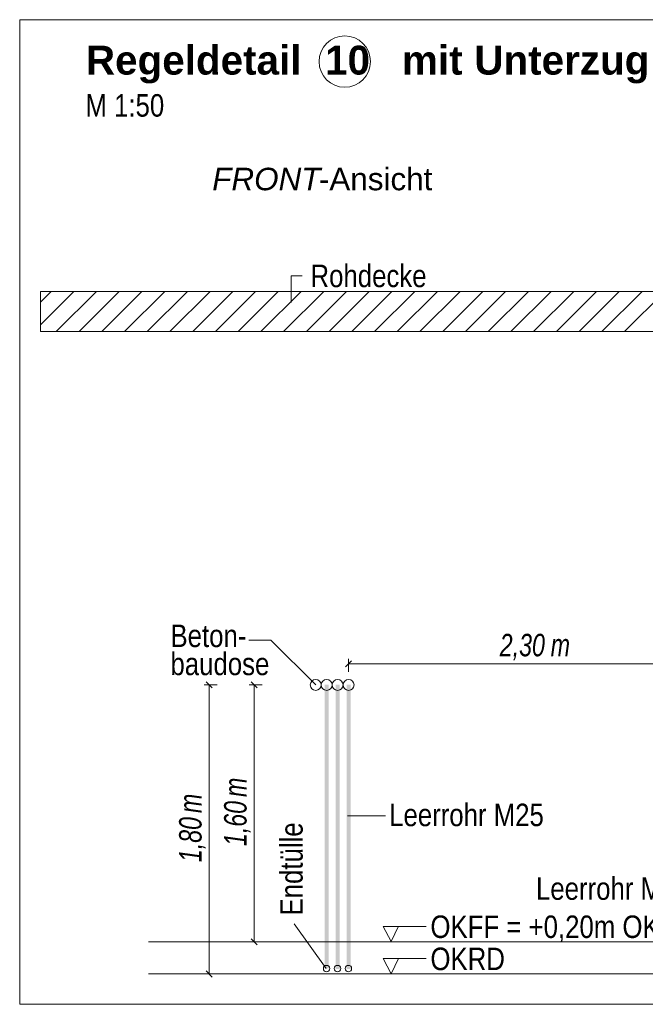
# Model space of a CAD drawing. Extents: x -720 to 300, y 62 to 1107.
# Tile 211 of 250: x 198 to 237, y 748 to 810. Entities that reach past the tile are written whole.
import ezdxf
from ezdxf.lldxf.tags import DXFTag

# ---------------------------------------------------------------- set-up
doc = ezdxf.new("R2010")
doc.units = 0
doc.layers.get('0').update_dxf_attribs({"lineweight": 35})
for name, color, linetype, lineweight, true_color in [('E_Aussparung Bemaßung-A06G9FMA8I', 5, 'Continuous', 9, 0x0000ff), ('E_Betonbaudose', 1, 'Continuous', 13, 0xff0000), ('E_Detail_Beschriftung', 7, 'Continuous', 13, 0x009900), ('E_Detail_Wandschraffur', 7, 'Continuous', 5, 0xc0c0c0), ('E_Leerrohr Beschriftung', 1, 'Continuous', 9, 0xff0000)]:
    doc.layers.add(name, color=color, linetype=linetype, lineweight=lineweight, true_color=true_color)
doc.layers.add('E_Detail_Linie_Text_Bem', color=7, linetype='Continuous', lineweight=13)
doc.styles.get("Standard").update_dxf_attribs({"font": 'ARIALN.TTF'})
tags = doc.linetypes.add('fein_strichliert', pattern=[4, 1, -2, 1]).pattern_tags.tags
tags[8:9] = [DXFTag(74, 4), DXFTag(75, 0), DXFTag(340, '0'), DXFTag(46, 0.0), DXFTag(50, 0.0), DXFTag(44, 0.0), DXFTag(45, 0.0)]
tags[6:7] = [DXFTag(74, 4), DXFTag(75, 0), DXFTag(340, '0'), DXFTag(46, 0.0), DXFTag(50, 0.0), DXFTag(44, 0.0), DXFTag(45, 0.0)]
tags[4:5] = [DXFTag(74, 4), DXFTag(75, 0), DXFTag(340, '0'), DXFTag(46, 0.0), DXFTag(50, 0.0), DXFTag(44, 0.0), DXFTag(45, 0.0)]
tags = doc.linetypes.add('fein_strichliert-A06G9FM98I', pattern=[4, 1, -2, 1]).pattern_tags.tags
tags[8:9] = [DXFTag(74, 4), DXFTag(75, 0), DXFTag(340, '0'), DXFTag(46, 0.0), DXFTag(50, 0.0), DXFTag(44, 0.0), DXFTag(45, 0.0)]
tags[6:7] = [DXFTag(74, 4), DXFTag(75, 0), DXFTag(340, '0'), DXFTag(46, 0.0), DXFTag(50, 0.0), DXFTag(44, 0.0), DXFTag(45, 0.0)]
tags[4:5] = [DXFTag(74, 4), DXFTag(75, 0), DXFTag(340, '0'), DXFTag(46, 0.0), DXFTag(50, 0.0), DXFTag(44, 0.0), DXFTag(45, 0.0)]

# ---------------------------------------------------------------- blocks, each defined once
blk = doc.blocks.new('Referenz-A06G9FMH8I')
at = {"layer": 'E_Aussparung Bemaßung-A06G9FMA8I', "linetype": 'Continuous', "ltscale": 0.13}
for p, q in [((218.834, 769.641), (218.452, 769.259)), ((218.643, 769.75), (218.643, 768.95)), ((218.643, 769.45), (241.643, 769.45)), ((209.775, 768.325), (210.157, 767.943)), ((212.575, 768.325), (212.957, 767.943)), ((209.666, 768.134), (210.466, 768.134)), ((209.966, 750.134), (209.966, 768.134)), ((212.466, 768.134), (213.266, 768.134)), ((212.766, 752.134), (212.766, 768.134)), ((213.066, 752.134), (212.266, 752.134)), ((212.575, 752.325), (212.957, 751.943)), ((209.666, 750.134), (210.466, 750.134)), ((209.775, 750.325), (210.157, 749.943))]:
    blk.add_line(p, q, dxfattribs=at)
at = {"layer": 'E_Betonbaudose', "linetype": 'Continuous', "ltscale": 0.13}
for centre, radius in [((216.603, 768.134), 0.34), ((217.283, 768.134), 0.34), ((217.963, 768.134), 0.34), ((218.643, 768.134), 0.34), ((217.274, 750.471), 0.2), ((217.954, 750.471), 0.2), ((218.634, 750.471), 0.2)]:
    blk.add_circle(centre, radius, dxfattribs=at)
at = {"layer": 'E_Detail_Linie_Text_Bem', "linetype": 'fein_strichliert-A06G9FM98I', "ltscale": 0.65}
for p, q in [((260.951, 809.562), (198.182, 809.562)), ((198.182, 809.562), (198.182, 748.245)), ((198.182, 748.245), (257.925, 748.245))]:
    blk.add_line(p, q, dxfattribs=at)
at = {"layer": 'E_Detail_Linie_Text_Bem', "color": 0, "linetype": 'Continuous', "ltscale": 0.13}
for p, q in [((215.073, 791.955), (215.073, 793.603)), ((215.073, 793.603), (215.76, 793.603)), ((212.444, 770.93), (213.803, 770.93)), ((213.803, 770.93), (216.602, 768.131)), ((218.582, 759.974), (220.939, 759.974)), ((217.248, 750.465), (215.253, 753.25)), ((221.3, 752.15), (220.791, 753.1)), ((220.791, 753.1), (223.475, 753.1)), ((221.758, 753.104), (221.3, 752.15)), ((221.3, 750.15), (220.791, 751.1)), ((220.791, 751.1), (223.475, 751.1)), ((221.758, 751.104), (221.3, 750.15))]:
    blk.add_line(p, q, dxfattribs=at)
at = {"layer": 'E_Detail_Linie_Text_Bem', "linetype": 'Continuous', "ltscale": 0.13}
for p, q in [((250.799, 792.634), (199.472, 792.634)), ((199.472, 792.634), (199.472, 790.134)), ((199.472, 790.134), (209.864, 790.134)), ((199.472, 790.134), (248.299, 790.134)), ((209.864, 790.134), (250.799, 790.134)), ((206.198, 752.134), (248.283, 752.134)), ((206.198, 750.134), (249.549, 750.134))]:
    blk.add_line(p, q, dxfattribs=at)
for points in [[(217.408, 768.16), (217.408, 750.475), (217.158, 768.159), (217.158, 750.475)], [(218.088, 768.16), (218.088, 750.444), (217.838, 768.159), (217.838, 750.444)], [(218.768, 768.16), (218.768, 750.454), (218.518, 768.159), (218.518, 750.454)]]:
    blk.add_solid(points, dxfattribs=at)
at = {"layer": 'E_Detail_Wandschraffur', "linetype": 'ByBlock', "ltscale": 0.13}
for p, q in [((199.472, 790.561), (201.545, 792.634)), ((201.874, 790.134), (204.374, 792.634)), ((204.702, 790.134), (207.202, 792.634)), ((207.531, 790.134), (210.031, 792.634)), ((210.359, 790.134), (212.859, 792.634)), ((213.188, 790.134), (215.688, 792.634)), ((216.016, 790.134), (218.516, 792.634)), ((218.844, 790.134), (221.344, 792.634)), ((221.673, 790.134), (224.173, 792.634)), ((224.501, 790.134), (227.001, 792.634)), ((227.33, 790.134), (229.83, 792.634)), ((230.158, 790.134), (232.658, 792.634)), ((232.987, 790.134), (235.487, 792.634)), ((235.815, 790.134), (238.315, 792.634))]:
    blk.add_line(p, q, dxfattribs=at)
at = {"layer": 'E_Detail_Wandschraffur', "linetype": 'fein_strichliert', "ltscale": 0.13}
for p, q in [((199.472, 791.975), (200.131, 792.634)), ((200.46, 790.134), (202.96, 792.634)), ((203.288, 790.134), (205.788, 792.634)), ((206.116, 790.134), (208.616, 792.634)), ((208.945, 790.134), (211.445, 792.634)), ((211.773, 790.134), (214.273, 792.634)), ((214.602, 790.134), (217.102, 792.634)), ((217.43, 790.134), (219.93, 792.634)), ((220.259, 790.134), (222.759, 792.634)), ((223.087, 790.134), (225.587, 792.634)), ((225.915, 790.134), (228.415, 792.634)), ((228.744, 790.134), (231.244, 792.634)), ((231.572, 790.134), (234.072, 792.634)), ((234.401, 790.134), (236.901, 792.634))]:
    blk.add_line(p, q, dxfattribs=at)
at = {"layer": 'E_Leerrohr Beschriftung', "linetype": 'Continuous', "ltscale": 0.13}
blk.add_circle((218.407, 806.954), 1.6, dxfattribs=at)
at = {"layer": 'E_Aussparung Bemaßung-A06G9FMA8I', "linetype": 'Continuous', "ltscale": 0.13, "char_height": 1.4, "attachment_point": 1}
for s, insert in [('{\\W0.9;\\fArial Narrow|b0|i1;2,30 }', (228.05, 771.317)), ('{\\W0.9;\\fArial Narrow|b0|i1;m}', (231.22, 771.317))]:
    blk.add_mtext(s, dxfattribs=dict(at, insert=insert))
at = {"layer": 'E_Aussparung Bemaßung-A06G9FMA8I', "linetype": 'Continuous', "ltscale": 0.13, "char_height": 1.4, "attachment_point": 1, "rotation": 90}
for s, insert in [('{\\W0.9;\\fArial Narrow|b0|i1;m}', (210.899, 761.155)), ('{\\W0.9;\\fArial Narrow|b0|i1;m}', (208.099, 760.155)), ('{\\W0.9;\\fArial Narrow|b0|i1;1,60 }', (210.899, 758.098)), ('{\\W0.9;\\fArial Narrow|b0|i1;1,80 }', (208.099, 757.098))]:
    blk.add_mtext(s, dxfattribs=dict(at, insert=insert))
at = {"layer": 'E_Detail_Beschriftung', "color": 1, "linetype": 'Continuous', "lineweight": 35, "ltscale": 0.35, "true_color": 0xff0000, "char_height": 1.8, "attachment_point": 1}
for s, insert in [('{\\fArial|b1|i0;Regeldetail}', (202.3, 807.942)), ('{\\fArial|b1|i0;10}', (217.183, 807.942)), ('{\\fArial|b1|i0;mit}', (221.966, 807.942)), ('{\\fArial|b1|i0;Unterzug}', (226.467, 807.942))]:
    blk.add_mtext(s, dxfattribs=dict(at, insert=insert))
at = {"layer": 'E_Detail_Beschriftung', "linetype": 'Continuous', "ltscale": 0.13, "char_height": 1.4, "attachment_point": 1}
for s, insert in [('{\\fArial Narrow;M 1:50}', (202.27, 804.925)), ('{\\fArial Narrow;Rohdecke}', (216.275, 794.306)), ('{\\fArial Narrow;Beton-}', (207.562, 771.893)), ('{\\fArial Narrow;baudose}', (207.562, 770.143)), ('{\\fArial Narrow;Leerrohr M25}', (221.168, 760.739)), ('{\\fArial Narrow;Leerrohr M25}', (230.305, 756.152)), ('{\\fArial Narrow;OKFF = +0,20m OKRD}', (223.738, 753.775)), ('{\\fArial Narrow;OKRD}', (223.738, 751.775))]:
    blk.add_mtext(s, dxfattribs=dict(at, insert=insert))
at = {"layer": 'E_Detail_Beschriftung', "linetype": 'Continuous', "lineweight": -2, "ltscale": 0.25, "char_height": 1.4, "attachment_point": 1}
for s, insert in [('{\\fArial|b0|i1;FRONT}', (210.16, 800.34)), ('{\\fArial;-Ansicht}', (216.795, 800.34))]:
    blk.add_mtext(s, dxfattribs=dict(at, insert=insert))
at = {"layer": 'E_Detail_Beschriftung', "linetype": 'Continuous', "ltscale": 0.13, "insert": (214.388, 753.778), "char_height": 1.4, "attachment_point": 1, "rotation": 90}
blk.add_mtext('{\\fArial Narrow;Endtülle}', dxfattribs=at)

msp = doc.modelspace()

# ---------------------------------------------------------------- block references
at = {"color": 8, "lineweight": 25, "ltscale": 0.25, "true_color": 0x808080}
msp.add_blockref('Referenz-A06G9FMH8I', (0, 0), dxfattribs=at)

doc.saveas('drawing.dxf')
